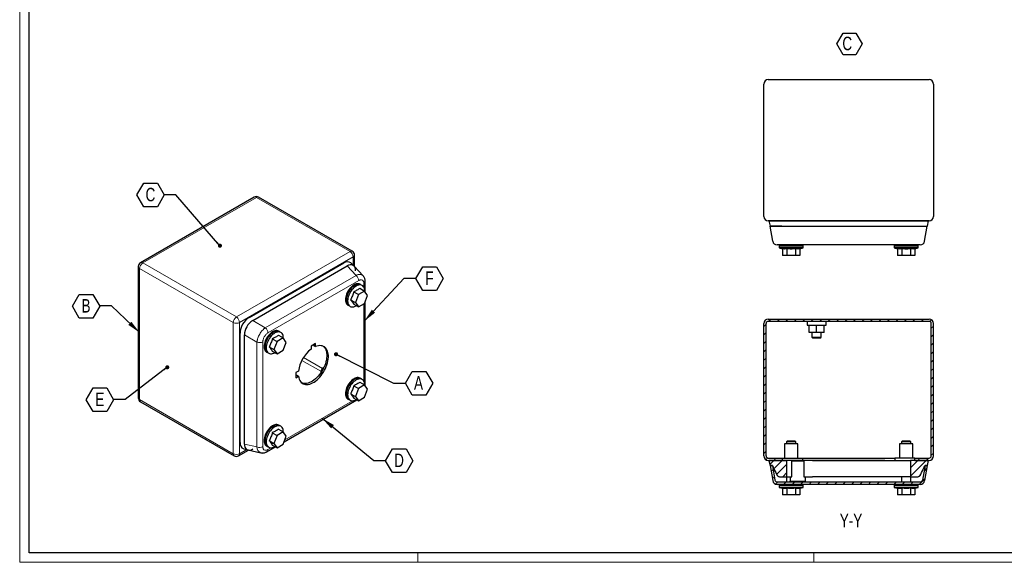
# Model space of a CAD drawing. Header units: millimetres. Extents: x 0 to 841, y 0 to 594.
# Tile 1 of 3: x 0 to 522, y 0 to 288. Entities that reach past the tile are written whole.
import ezdxf

# ---------------------------------------------------------------- set-up
doc = ezdxf.new("R2010")
doc.units = ezdxf.units.MM
doc.layers.add('SLD-0_0', color=7, linetype='Continuous')
doc.styles.add('SLDTEXTSTYLE0', font='TXT', dxfattribs={"width": 0.75})
doc.dimstyles.new('SLDDIMSTYLE3', dxfattribs={"dimtxt": 0.18, "dimasz": 2.17094, "dimexe": 0, "dimexo": 0.0625, "dimgap": 0, "dimtad": 0, "dimtih": 1, "dimtoh": 1, "dimdec": 0, "dimrnd": 1e-09, "dimzin": 0, "dimdsep": 46, "dimtxsty": 'Standard', "dimblk1": 'DOT', "dimblk2": 'DOT', "dimsah": 1, "dimcen": 0.09, "dimadec": 0, "dimazin": 0, "dimtfac": 2.17094, "dimtdec": 0, "dimtofl": 0, "dimtmove": 0, "dimatfit": 3, "dimldrblk": 'DOT', "dimfxl": 1, "dimfrac": 2, "dimtolj": 1, "dimtzin": 0, "dimarcsym": 0})
doc.dimstyles.new('SLDDIMSTYLE4', dxfattribs={"dimtxt": 0.18, "dimasz": 7.055556, "dimexe": 0, "dimexo": 0.0625, "dimgap": 0, "dimtad": 0, "dimtih": 1, "dimtoh": 1, "dimdec": 0, "dimrnd": 1e-09, "dimzin": 0, "dimdsep": 46, "dimtxsty": 'Standard', "dimsah": 1, "dimcen": 0.09, "dimadec": 0, "dimazin": 0, "dimtfac": 7.055556, "dimtdec": 0, "dimtofl": 0, "dimtmove": 0, "dimatfit": 3, "dimfxl": 1, "dimfrac": 2, "dimtolj": 1, "dimtzin": 0, "dimarcsym": 0})

# ---------------------------------------------------------------- blocks, each defined once
blk = doc.blocks.new('SW_NOTE_0')
at = {"layer": 'SLD-0_0', "color": 0}
for p, q in [((-2.86, 5.36), (0.48, 11.13)), ((0.48, 11.13), (7.14, 11.13)), ((7.14, 11.13), (10.48, 5.36)), ((0.48, -0.41), (-2.86, 5.36)), ((10.48, 5.36), (7.14, -0.41)), ((7.14, -0.41), (0.48, -0.41))]:
    blk.add_line(p, q, dxfattribs=at)
at = {"layer": 'SLD-0_0', "color": 0, "insert": (0, 9.21), "char_height": 7.14, "attachment_point": 1, "style": 'SLDTEXTSTYLE0'}
blk.add_mtext('C', dxfattribs=at)
blk = doc.blocks.new('SW_NOTE_0_6')
at = {"layer": 'SLD-0_0', "color": 0}
for p, q in [((-14.45, -0.12), (-10.84, 6.14)), ((-10.84, 6.14), (-3.61, 6.14)), ((-3.61, 6.14), (0, -0.12)), ((-10.84, -6.38), (-14.45, -0.12)), ((0, -0.12), (-3.61, -6.38)), ((-3.61, -6.38), (-10.84, -6.38))]:
    blk.add_line(p, q, dxfattribs=at)
at = {"layer": 'SLD-0_0', "color": 0, "insert": (-7.3, 3.66), "char_height": 7.14, "attachment_point": 2, "style": 'SLDTEXTSTYLE0'}
blk.add_mtext('C', dxfattribs=at)
blk = doc.blocks.new('_Dot')
at = {"color": 0, "linetype": 'ByBlock', "lineweight": -2}
blk.add_line((-0.5, 0), (-1, 0), dxfattribs=at)
at = {"color": 0, "linetype": 'ByBlock', "const_width": 0.5}
blk.add_lwpolyline([(-0.25, 0, 1), (0.25, 0, 1)], format="xyb", close=True, dxfattribs=at)
blk = doc.blocks.new('SW_NOTE_0_7')
at = {"layer": 'SLD-0_0', "color": 0}
for p, q in [((-14.45, -0.12), (-10.84, 6.14)), ((-10.84, 6.14), (-3.61, 6.14)), ((-3.61, 6.14), (0, -0.12)), ((-10.84, -6.38), (-14.45, -0.12)), ((0, -0.12), (-3.61, -6.38)), ((-3.61, -6.38), (-10.84, -6.38))]:
    blk.add_line(p, q, dxfattribs=at)
at = {"layer": 'SLD-0_0', "color": 0, "insert": (-7.28, 3.66), "char_height": 7.14, "attachment_point": 2, "style": 'SLDTEXTSTYLE0'}
blk.add_mtext('B', dxfattribs=at)
blk = doc.blocks.new('SW_NOTE_0_8')
at = {"layer": 'SLD-0_0', "color": 0}
for p, q in [((-14.45, -0.12), (-10.84, 6.14)), ((-10.84, 6.14), (-3.61, 6.14)), ((-3.61, 6.14), (0, -0.12)), ((-10.84, -6.38), (-14.45, -0.12)), ((0, -0.12), (-3.61, -6.38)), ((-3.61, -6.38), (-10.84, -6.38))]:
    blk.add_line(p, q, dxfattribs=at)
at = {"layer": 'SLD-0_0', "color": 0, "insert": (-7.21, 3.66), "char_height": 7.14, "attachment_point": 2, "style": 'SLDTEXTSTYLE0'}
blk.add_mtext('E', dxfattribs=at)
blk = doc.blocks.new('SW_NOTE_0_9')
at = {"layer": 'SLD-0_0', "color": 0}
for p, q in [((0, -0.12), (3.61, 6.14)), ((3.61, 6.14), (10.84, 6.14)), ((10.84, 6.14), (14.45, -0.12)), ((3.61, -6.38), (0, -0.12)), ((14.45, -0.12), (10.84, -6.38)), ((10.84, -6.38), (3.61, -6.38))]:
    blk.add_line(p, q, dxfattribs=at)
at = {"layer": 'SLD-0_0', "color": 0, "insert": (7.14, 3.66), "char_height": 7.14, "attachment_point": 2, "style": 'SLDTEXTSTYLE0'}
blk.add_mtext('D', dxfattribs=at)
blk = doc.blocks.new('SW_NOTE_0_10')
at = {"layer": 'SLD-0_0', "color": 0}
for p, q in [((0, -0.12), (3.61, 6.14)), ((3.61, 6.14), (10.84, 6.14)), ((10.84, 6.14), (14.45, -0.12)), ((3.61, -6.38), (0, -0.12)), ((14.45, -0.12), (10.84, -6.38)), ((10.84, -6.38), (3.61, -6.38))]:
    blk.add_line(p, q, dxfattribs=at)
at = {"layer": 'SLD-0_0', "color": 0, "insert": (6.94, 3.66), "char_height": 7.14, "attachment_point": 2, "style": 'SLDTEXTSTYLE0'}
blk.add_mtext('A', dxfattribs=at)
blk = doc.blocks.new('SW_NOTE_0_11')
at = {"layer": 'SLD-0_0', "color": 0}
for p, q in [((0, -0.12), (3.61, 6.14)), ((3.61, 6.14), (10.84, 6.14)), ((10.84, 6.14), (14.45, -0.12)), ((3.61, -6.38), (0, -0.12)), ((14.45, -0.12), (10.84, -6.38)), ((10.84, -6.38), (3.61, -6.38))]:
    blk.add_line(p, q, dxfattribs=at)
at = {"layer": 'SLD-0_0', "color": 0, "insert": (7.15, 3.66), "char_height": 7.14, "attachment_point": 2, "style": 'SLDTEXTSTYLE0'}
blk.add_mtext('F', dxfattribs=at)

msp = doc.modelspace()

# ---------------------------------------------------------------- hatches: boundary and pattern name
at = {"linetype": 'Continuous', "lineweight": 18}
h = msp.add_hatch(dxfattribs=at)
h.set_pattern_fill('ANSI31', style=0)
edge = h.paths.add_edge_path(flags=0)
edge.add_arc((396.856, 56.379), 2.4, 180, 270)
edge.add_line((396.856, 53.979), (404.456, 53.979))
edge.add_line((404.456, 53.979), (404.456, 55.179))
edge.add_line((404.456, 55.179), (396.856, 55.179))
edge.add_arc((396.856, 56.379), 1.2, 180, 270, ccw=False)
edge.add_line((395.656, 56.379), (395.656, 126.579))
edge.add_arc((396.856, 126.579), 1.2, 90, 180, ccw=False)
edge.add_line((396.856, 127.779), (482.056, 127.779))
edge.add_arc((482.056, 126.579), 1.2, 0, 90, ccw=False)
edge.add_line((483.256, 126.579), (483.256, 56.379))
edge.add_arc((482.056, 56.379), 1.2, 270, 360, ccw=False)
edge.add_line((482.056, 55.179), (474.456, 55.179))
edge.add_line((474.456, 55.179), (474.456, 53.979))
edge.add_line((474.456, 53.979), (482.056, 53.979))
edge.add_arc((482.056, 56.379), 2.4, 270, 360)
edge.add_line((484.456, 56.379), (484.456, 126.579))
edge.add_arc((482.056, 126.579), 2.4, 0, 90)
edge.add_line((482.056, 128.979), (396.856, 128.979))
edge.add_arc((396.856, 126.579), 2.4, 90, 180)
edge.add_line((394.456, 126.579), (394.456, 56.379))
h = msp.add_hatch(dxfattribs=at)
h.set_pattern_fill('ANSI31', style=0)
edge = h.paths.add_edge_path(flags=0)
edge.add_line((397.195, 53.979), (397.749, 51.279))
edge.add_line((397.749, 51.279), (399.01, 51.279))
edge.add_spline(control_points=[(399.01, 51.279), (399.781, 49.651), (400.551, 48.023), (401.322, 46.396), (401.662, 45.677), (402.334, 45.251), (403.13, 45.251), (403.335, 45.251), (403.541, 45.251), (403.746, 45.251)], knot_values=[0, 0, 0, 0, 0.652778, 0.652778, 0.652778, 0.9255103, 0.9255103, 0.9255103, 1, 1, 1, 1], weights=[1, 1, 1, 1, 0.896625, 0.896625, 1, 1, 1, 1], degree=3, periodic=0)
edge.add_line((403.746, 45.251), (406.746, 45.251))
edge.add_line((406.746, 45.251), (406.746, 53.979))
edge.add_line((406.746, 53.979), (397.195, 53.979))
h = msp.add_hatch(dxfattribs=at)
h.set_pattern_fill('ANSI31', style=0)
edge = h.paths.add_edge_path(flags=0)
edge.add_spline(control_points=[(475.166, 45.251), (475.372, 45.251), (475.577, 45.251), (475.783, 45.251), (476.578, 45.251), (477.25, 45.677), (477.591, 46.396), (478.361, 48.023), (479.132, 49.651), (479.902, 51.279)], knot_values=[0, 0, 0, 0, 0.0744897, 0.0744897, 0.0744897, 0.347222, 0.347222, 0.347222, 1, 1, 1, 1], weights=[1, 1, 1, 1, 0.896625, 0.896625, 1, 1, 1, 1], degree=3, periodic=0)
edge.add_line((479.902, 51.279), (481.164, 51.279))
edge.add_line((481.164, 51.279), (481.717, 53.979))
edge.add_line((481.717, 53.979), (472.166, 53.979))
edge.add_line((472.166, 53.979), (472.166, 45.251))
edge.add_line((472.166, 45.251), (475.166, 45.251))
h = msp.add_hatch(dxfattribs=at)
h.set_pattern_fill('ANSI31', style=0)
edge = h.paths.add_edge_path(flags=0)
edge.add_arc((477.354, 43.679), 2.4, 270, 350)
edge.add_line((479.718, 43.263), (481.131, 51.279))
edge.add_line((481.131, 51.279), (479.913, 51.279))
edge.add_line((479.913, 51.279), (478.536, 43.471))
edge.add_arc((477.354, 43.679), 1.2, 270, 350, ccw=False)
edge.add_line((477.354, 42.479), (401.558, 42.479))
edge.add_arc((401.558, 43.679), 1.2, 190, 270, ccw=False)
edge.add_line((400.377, 43.471), (399, 51.279))
edge.add_line((399, 51.279), (397.781, 51.279))
edge.add_line((397.781, 51.279), (399.195, 43.263))
edge.add_arc((401.558, 43.679), 2.4, 190, 270)
edge.add_line((401.558, 41.279), (477.354, 41.279))

# ---------------------------------------------------------------- linework, layer by layer
at = {"color": 7, "linetype": 'Continuous', "lineweight": 18}
for p, q in [((0.003, 593.919), (0.003, -0.081)), ((836.003, 4.919), (5.003, 4.919)), ((211.003, 4.919), (211.003, -0.081)), ((421.003, 4.919), (421.003, -0.081)), ((0.003, -0.081), (841.003, -0.081))]:
    msp.add_line(p, q, dxfattribs=at)
at = {"color": 7, "linetype": 'Continuous', "lineweight": 25}
for p, q in [((5.003, 4.919), (5.003, 588.919)), ((396.856, 255.97), (482.056, 255.97)), ((394.456, 183.37), (394.456, 253.57)), ((484.456, 253.57), (484.456, 183.37)), ((124.276, 193.603), (64.031, 158.824)), ((176.315, 164.947), (126.676, 193.603)), ((482.056, 180.97), (396.856, 180.97)), ((397.195, 180.97), (397.749, 178.27)), ((397.195, 180.97), (404.001, 180.97)), ((397.749, 178.27), (404.001, 178.27)), ((399.195, 170.253), (397.781, 178.27)), ((404.001, 178.27), (397.781, 178.27)), ((403.956, 180.97), (403.956, 180.97)), ((404.001, 180.97), (474.911, 180.97)), ((404.001, 178.27), (474.911, 178.27)), ((420.346, 180.97), (420.346, 180.97)), ((458.566, 180.97), (458.566, 180.97)), ((474.911, 180.97), (481.717, 180.97)), ((474.911, 178.27), (481.131, 178.27)), ((474.911, 178.27), (481.164, 178.27)), ((474.956, 180.97), (474.956, 180.97)), ((479.718, 170.253), (481.131, 178.27)), ((481.164, 178.27), (481.717, 180.97)), ((402.556, 168.27), (402.556, 167.67)), ((415.356, 167.67), (402.556, 167.67)), ((402.606, 167.67), (402.606, 166.67)), ((473.498, 168.27), (405.415, 168.27)), ((415.306, 166.67), (415.306, 167.67)), ((415.356, 167.67), (415.356, 168.27)), ((463.556, 168.27), (463.556, 167.67)), ((476.356, 167.67), (463.556, 167.67)), ((463.606, 167.67), (463.606, 166.67)), ((476.306, 166.67), (476.306, 167.67)), ((476.356, 167.67), (476.356, 168.27)), ((177.515, 156.774), (177.515, 162.868)), ((402.556, 166.67), (404.337, 166.226)), ((415.356, 166.67), (402.556, 166.67)), ((404.337, 166.226), (404.337, 162.67)), ((406.647, 162.67), (404.337, 162.67)), ((406.647, 166.226), (406.647, 162.67)), ((411.266, 162.67), (406.647, 162.67)), ((411.266, 166.226), (411.266, 162.67)), ((413.575, 162.67), (411.266, 162.67)), ((413.575, 166.226), (415.356, 166.67)), ((413.575, 166.226), (413.575, 162.67)), ((463.556, 166.67), (465.337, 166.226)), ((476.356, 166.67), (463.556, 166.67)), ((465.337, 166.226), (465.337, 162.67)), ((467.647, 162.67), (465.337, 162.67)), ((467.647, 166.226), (467.647, 162.67)), ((472.266, 162.67), (467.647, 162.67)), ((472.266, 166.226), (472.266, 162.67)), ((474.575, 162.67), (472.266, 162.67)), ((474.575, 166.226), (476.356, 166.67)), ((474.575, 166.226), (474.575, 162.67)), ((62.831, 156.745), (62.831, 87.176)), ((121.619, 129.749), (171.76, 158.695)), ((123.528, 128.195), (173.669, 157.141)), ((177.216, 157.131), (175.62, 158.684)), ((182.033, 151.926), (177.271, 157.029)), ((180.86, 147.183), (180.436, 147.427)), ((181.143, 146.962), (180.835, 147.139)), ((183.17, 143.322), (183.17, 148.776)), ((177.049, 143.374), (179.563, 141.922)), ((179.563, 141.922), (177.93, 137.713)), ((182.829, 143.808), (179.563, 141.922)), ((180.315, 145.259), (182.829, 143.808)), ((184.462, 141.484), (182.829, 143.808)), ((182.829, 137.275), (184.462, 141.484)), ((174.037, 136.342), (174.461, 136.097)), ((174.486, 136.14), (174.794, 135.963)), ((175.416, 139.165), (177.93, 137.713)), ((177.049, 136.841), (179.563, 135.39)), ((177.93, 137.713), (179.563, 135.39)), ((178.368, 136.006), (178.432, 136.043)), ((179.563, 135.39), (182.829, 137.275)), ((183.17, 93.513), (183.17, 138.155)), ((394.456, 56.379), (394.456, 126.579)), ((395.656, 56.379), (395.656, 126.579)), ((396.856, 128.979), (482.056, 128.979)), ((396.856, 127.779), (482.056, 127.779)), ((417.456, 127.779), (417.456, 125.779)), ((417.456, 125.779), (422.456, 125.779)), ((418.456, 121.779), (418.456, 125.779)), ((422.456, 125.779), (427.456, 125.779)), ((422.456, 121.779), (422.456, 125.779)), ((426.456, 121.779), (426.456, 125.779)), ((427.456, 125.779), (427.456, 127.779)), ((483.256, 56.379), (483.256, 126.579)), ((484.456, 56.379), (484.456, 126.579)), ((116.807, 63.513), (116.807, 121.414)), ((119.107, 62.636), (119.107, 120.537)), ((137.181, 120.359), (139.696, 118.907)), ((137.727, 122.282), (137.303, 122.527)), ((138.01, 122.061), (137.702, 122.239)), ((422.456, 121.779), (418.456, 121.779)), ((419.956, 121.779), (419.956, 119.279)), ((426.456, 121.779), (422.456, 121.779)), ((424.956, 119.279), (424.956, 121.779)), ((133.915, 118.473), (136.43, 117.022)), ((136.43, 117.022), (134.797, 112.813)), ((139.696, 118.907), (136.43, 117.022)), ((141.329, 116.584), (139.696, 118.907)), ((139.696, 112.375), (141.329, 116.584)), ((156.836, 115.9), (154.503, 114.553)), ((155.988, 115.41), (155.988, 114.821)), ((156.836, 114.332), (156.836, 115.9)), ((419.956, 119.279), (420.456, 118.779)), ((419.956, 119.279), (424.956, 119.279)), ((424.456, 118.779), (420.456, 118.779)), ((424.456, 118.779), (424.956, 119.279)), ((130.903, 111.442), (131.327, 111.197)), ((131.352, 111.24), (131.66, 111.062)), ((132.282, 114.265), (134.797, 112.813)), ((133.915, 111.941), (136.43, 110.49)), ((134.797, 112.813), (136.43, 110.49)), ((135.234, 111.105), (135.298, 111.143)), ((136.43, 110.49), (139.696, 112.375)), ((154.503, 114.553), (154.503, 112.985)), ((155.988, 114.821), (156.836, 114.332)), ((147.765, 101.314), (146.407, 100.53)), ((146.407, 100.53), (146.407, 97.835)), ((159.559, 100.648), (159.559, 100.325)), ((161.254, 103.26), (160.973, 103.097)), ((146.916, 99.109), (146.407, 98.815)), ((146.407, 97.835), (147.765, 98.62)), ((146.916, 99.109), (147.765, 98.62)), ((182.829, 93.999), (179.563, 92.113)), ((180.315, 95.45), (182.829, 93.999)), ((180.86, 97.374), (180.436, 97.619)), ((181.143, 97.153), (180.835, 97.33)), ((184.462, 91.675), (182.829, 93.999)), ((175.416, 89.356), (177.93, 87.904)), ((177.049, 93.565), (179.563, 92.113)), ((179.563, 92.113), (177.93, 87.904)), ((182.829, 87.466), (184.462, 91.675)), ((64.031, 85.097), (113.67, 56.441)), ((140.188, 63.836), (178.71, 86.074)), ((174.037, 86.533), (174.461, 86.288)), ((174.486, 86.331), (174.794, 86.154)), ((177.049, 87.033), (179.563, 85.581)), ((177.93, 87.904), (179.563, 85.581)), ((178.368, 86.197), (178.432, 86.234)), ((179.563, 85.581), (182.829, 87.466)), ((133.915, 68.664), (136.43, 67.213)), ((139.696, 69.098), (136.43, 67.213)), ((137.181, 70.55), (139.696, 69.098)), ((137.727, 72.473), (137.303, 72.718)), ((138.01, 72.252), (137.702, 72.43)), ((141.329, 66.775), (139.696, 69.098)), ((132.282, 64.456), (134.797, 63.004)), ((136.43, 67.213), (134.797, 63.004)), ((134.797, 63.004), (136.43, 60.681)), ((139.696, 62.566), (141.329, 66.775)), ((405.456, 62.799), (405.456, 55.179)), ((412.456, 62.799), (405.456, 62.799)), ((406.956, 64.279), (406.456, 63.779)), ((406.456, 63.779), (406.456, 62.799)), ((408.956, 63.779), (406.456, 63.779)), ((406.956, 64.279), (408.956, 64.279)), ((408.956, 64.279), (410.956, 64.279)), ((411.456, 63.779), (408.956, 63.779)), ((411.456, 63.779), (410.956, 64.279)), ((411.456, 62.799), (411.456, 63.779)), ((412.456, 55.179), (412.456, 62.799)), ((466.456, 62.799), (466.456, 55.179)), ((473.456, 62.799), (466.456, 62.799)), ((467.956, 64.279), (467.456, 63.779)), ((467.456, 63.779), (467.456, 62.799)), ((469.956, 63.779), (467.456, 63.779)), ((467.956, 64.279), (469.956, 64.279)), ((469.956, 64.279), (471.956, 64.279)), ((472.456, 63.779), (469.956, 63.779)), ((472.456, 63.779), (471.956, 64.279)), ((472.456, 62.799), (472.456, 63.779)), ((473.456, 55.179), (473.456, 62.799)), ((116.07, 56.441), (121.348, 59.488)), ((118.746, 60.174), (120.889, 59.569)), ((121.006, 59.572), (127.805, 58)), ((130.903, 61.633), (131.327, 61.388)), ((131.102, 58.59), (135.576, 61.173)), ((131.352, 61.431), (131.66, 61.253)), ((133.915, 62.132), (136.43, 60.681)), ((135.234, 61.296), (135.298, 61.334)), ((136.43, 60.681), (139.696, 62.566)), ((396.856, 55.179), (404.456, 55.179)), ((396.856, 53.979), (404.456, 53.979)), ((397.195, 53.979), (397.749, 51.279)), ((406.746, 53.979), (397.195, 53.979)), ((403.956, 53.979), (403.956, 53.979)), ((404.456, 53.979), (404.456, 55.179)), ((404.456, 55.179), (409.056, 55.179)), ((404.456, 53.979), (406.746, 53.979)), ((406.746, 45.251), (406.746, 53.979)), ((420.346, 53.979), (406.746, 53.979)), ((406.746, 53.979), (406.746, 53.979)), ((409.056, 55.179), (415.056, 55.179)), ((409.306, 53.779), (415.606, 53.779)), ((409.306, 45.279), (409.306, 53.779)), ((415.056, 55.179), (415.056, 53.979)), ((415.056, 55.179), (463.856, 55.179)), ((415.606, 53.779), (415.606, 45.279)), ((420.346, 53.979), (420.346, 53.979)), ((458.566, 53.979), (420.346, 53.979)), ((420.346, 53.979), (458.566, 53.979)), ((458.566, 53.979), (458.566, 53.979)), ((458.566, 53.979), (472.166, 53.979)), ((463.856, 55.179), (463.856, 53.979)), ((469.856, 55.179), (463.856, 55.179)), ((474.456, 55.179), (469.856, 55.179)), ((472.166, 53.979), (472.166, 45.251)), ((481.717, 53.979), (472.166, 53.979)), ((472.166, 53.979), (472.166, 53.979)), ((474.456, 53.979), (472.166, 53.979)), ((474.456, 53.979), (474.456, 55.179)), ((474.456, 55.179), (482.056, 55.179)), ((474.456, 53.979), (482.056, 53.979)), ((474.956, 53.979), (474.956, 53.979)), ((481.164, 51.279), (481.717, 53.979)), ((397.749, 51.279), (399.01, 51.279)), ((399, 51.279), (397.781, 51.279)), ((397.781, 51.279), (399.195, 43.263)), ((399, 51.279), (400.377, 43.471)), ((479.913, 51.279), (478.536, 43.471)), ((481.131, 51.279), (479.718, 43.263)), ((479.902, 51.279), (481.164, 51.279)), ((481.131, 51.279), (479.913, 51.279)), ((477.354, 42.479), (401.558, 42.479)), ((403.746, 45.251), (406.746, 45.251)), ((406.456, 45.251), (406.456, 42.479)), ((406.746, 45.251), (408.456, 45.251)), ((408.456, 45.279), (409.306, 45.279)), ((408.456, 45.279), (408.456, 42.979)), ((408.456, 42.479), (408.456, 42.979)), ((408.456, 42.979), (408.956, 42.979)), ((408.956, 42.979), (408.956, 42.479)), ((408.956, 42.979), (415.956, 42.979)), ((415.606, 45.279), (416.456, 45.279)), ((415.956, 42.479), (415.956, 42.979)), ((415.956, 42.979), (416.456, 42.979)), ((416.456, 45.279), (416.456, 42.979)), ((416.456, 45.251), (420.346, 45.251)), ((416.456, 42.979), (416.456, 42.479)), ((458.566, 45.251), (420.346, 45.251)), ((472.166, 45.251), (458.566, 45.251)), ((467.456, 45.251), (467.456, 42.479)), ((472.166, 45.251), (475.166, 45.251)), ((472.456, 42.479), (472.456, 45.251)), ((477.354, 41.279), (401.558, 41.279)), ((402.556, 41.279), (402.556, 40.679)), ((415.356, 40.679), (402.556, 40.679)), ((402.556, 39.679), (404.337, 39.235)), ((415.356, 39.679), (402.556, 39.679)), ((402.606, 40.679), (402.606, 39.679)), ((404.337, 39.235), (404.337, 35.679)), ((406.647, 39.235), (406.647, 35.679)), ((411.266, 39.235), (411.266, 35.679)), ((413.575, 39.235), (415.356, 39.679)), ((413.575, 39.235), (413.575, 35.679)), ((415.306, 39.679), (415.306, 40.679)), ((415.356, 40.679), (415.356, 41.279)), ((463.556, 41.279), (463.556, 40.679)), ((476.356, 40.679), (463.556, 40.679)), ((463.556, 39.679), (465.337, 39.235)), ((476.356, 39.679), (463.556, 39.679)), ((463.606, 40.679), (463.606, 39.679)), ((465.337, 39.235), (465.337, 35.679)), ((467.647, 39.235), (467.647, 35.679)), ((472.266, 39.235), (472.266, 35.679)), ((474.575, 39.235), (476.356, 39.679)), ((474.575, 39.235), (474.575, 35.679)), ((476.306, 39.679), (476.306, 40.679)), ((476.356, 40.679), (476.356, 41.279)), ((406.647, 35.679), (404.337, 35.679)), ((411.266, 35.679), (406.647, 35.679)), ((413.575, 35.679), (411.266, 35.679)), ((467.647, 35.679), (465.337, 35.679)), ((472.266, 35.679), (467.647, 35.679)), ((474.575, 35.679), (472.266, 35.679)), ((836.003, 4.919), (5.003, 4.919))]:
    msp.add_line(p, q, dxfattribs=at)
at = {"color": 8, "linetype": 'Continuous', "lineweight": 18}
for p, q in [((125.476, 193.484), (65.231, 158.705)), ((175.115, 164.828), (125.476, 193.484)), ((114.87, 130.049), (175.115, 164.828)), ((176.812, 161.888), (116.567, 127.109)), ((176.812, 157.524), (176.812, 161.888)), ((65.231, 158.705), (114.87, 130.049)), ((178.338, 152.111), (173.669, 157.114)), ((113.173, 127.109), (63.534, 155.765)), ((63.534, 155.765), (63.534, 86.196)), ((130.196, 124.319), (178.338, 152.111)), ((179.741, 149.371), (131.599, 121.579)), ((182.468, 145.811), (182.468, 147.796)), ((182.468, 96.002), (182.468, 137.067)), ((113.173, 57.54), (113.173, 127.109)), ((116.567, 127.109), (116.567, 57.54)), ((130.196, 124.319), (123.528, 128.168)), ((125.798, 116.701), (119.13, 120.551)), ((125.798, 61.109), (125.798, 116.701)), ((128.872, 116.856), (128.872, 61.264)), ((149.609, 107.044), (159.643, 101.251)), ((160.491, 102.721), (150.457, 108.513)), ((63.534, 86.196), (113.173, 57.54)), ((140.594, 64.882), (176.452, 85.582)), ((125.798, 61.109), (119.13, 62.65)), ((116.567, 57.54), (120.347, 59.722)), ((131.599, 59.689), (133.318, 60.682))]:
    msp.add_line(p, q, dxfattribs=at)
at = {"color": 7, "linetype": 'Continuous', "lineweight": 25, "flags": 128}
for points in [[(180.436, 147.427), (179.991, 147.621), (179.499, 147.717), (178.968, 147.713), (178.408, 147.609), (177.827, 147.407), (177.236, 147.111), (176.646, 146.725), (176.065, 146.256), (175.505, 145.713), (174.974, 145.104), (174.481, 144.44), (174.036, 143.733), (173.646, 142.993), (173.317, 142.235), (173.055, 141.471), (172.865, 140.714), (172.75, 139.977), (172.711, 139.272), (172.75, 138.613), (172.865, 138.009), (173.055, 137.471), (173.317, 137.009), (173.646, 136.631), (174.036, 136.342), (174.037, 136.342)], [(181.194, 146.945), (180.861, 147.182), (180.416, 147.376), (179.923, 147.472), (179.393, 147.468), (178.832, 147.364), (178.251, 147.162), (177.661, 146.866), (177.07, 146.48), (176.489, 146.011), (175.929, 145.468), (175.398, 144.859), (174.906, 144.195), (174.461, 143.488), (174.07, 142.749), (173.741, 141.99), (173.48, 141.226), (173.289, 140.469), (173.174, 139.732), (173.135, 139.027), (173.174, 138.368), (173.289, 137.764), (173.48, 137.226), (173.741, 136.764), (174.07, 136.386), (174.461, 136.097), (174.834, 135.927)], [(180.835, 147.139), (180.394, 147.331), (179.906, 147.426), (179.379, 147.422), (178.823, 147.319), (178.247, 147.119), (177.661, 146.825), (177.075, 146.442), (176.499, 145.977), (175.942, 145.438), (175.416, 144.834), (174.927, 144.175), (174.486, 143.473), (174.098, 142.74), (173.772, 141.988), (173.512, 141.229), (173.324, 140.478), (173.209, 139.747), (173.171, 139.048), (173.209, 138.393), (173.324, 137.794), (173.512, 137.261), (173.772, 136.803), (174.098, 136.427), (174.486, 136.141), (174.486, 136.14)], [(182.892, 143.718), (182.893, 143.844), (182.855, 144.504), (182.739, 145.108), (182.549, 145.645), (182.287, 146.107), (181.958, 146.486), (181.568, 146.774), (181.123, 146.968), (180.631, 147.064), (180.1, 147.059), (179.539, 146.956), (178.958, 146.754), (178.368, 146.458), (177.777, 146.072), (177.197, 145.603), (176.636, 145.06), (176.105, 144.451), (175.613, 143.787), (175.168, 143.08), (174.777, 142.34), (174.449, 141.582), (174.187, 140.818), (173.997, 140.061), (173.881, 139.324), (173.842, 138.619), (173.881, 137.959), (173.997, 137.356), (174.187, 136.818), (174.449, 136.356), (174.777, 135.978), (175.168, 135.689), (175.613, 135.495), (176.105, 135.4), (176.636, 135.404), (177.197, 135.508), (177.777, 135.71), (178.368, 136.006), (178.368, 136.006)], [(137.303, 122.527), (136.858, 122.721), (136.366, 122.816), (135.835, 122.812), (135.274, 122.708), (134.694, 122.506), (134.103, 122.21), (133.512, 121.824), (132.932, 121.356), (132.371, 120.813), (131.84, 120.204), (131.348, 119.54), (130.903, 118.832), (130.513, 118.093), (130.184, 117.335), (129.922, 116.571), (129.732, 115.813), (129.616, 115.076), (129.577, 114.372), (129.616, 113.712), (129.732, 113.108), (129.922, 112.571), (130.184, 112.109), (130.513, 111.73), (130.903, 111.442), (130.903, 111.442)], [(138.061, 122.044), (137.727, 122.282), (137.282, 122.476), (136.79, 122.571), (136.259, 122.567), (135.698, 122.463), (135.118, 122.262), (134.527, 121.965), (133.936, 121.58), (133.356, 121.111), (132.795, 120.568), (132.264, 119.959), (131.772, 119.295), (131.327, 118.587), (130.937, 117.848), (130.608, 117.09), (130.346, 116.326), (130.156, 115.568), (130.04, 114.831), (130.002, 114.127), (130.04, 113.467), (130.156, 112.863), (130.346, 112.326), (130.608, 111.864), (130.937, 111.485), (131.327, 111.197), (131.701, 111.027)], [(137.702, 122.239), (137.261, 122.431), (136.772, 122.526), (136.245, 122.522), (135.689, 122.419), (135.113, 122.218), (134.527, 121.924), (133.941, 121.542), (133.365, 121.077), (132.809, 120.538), (132.282, 119.934), (131.794, 119.275), (131.352, 118.573), (130.965, 117.839), (130.639, 117.087), (130.379, 116.329), (130.19, 115.578), (130.075, 114.846), (130.037, 114.147), (130.075, 113.493), (130.19, 112.894), (130.379, 112.36), (130.639, 111.902), (130.965, 111.527), (131.352, 111.24), (131.352, 111.24)], [(139.758, 118.818), (139.76, 118.944), (139.721, 119.603), (139.606, 120.207), (139.415, 120.745), (139.153, 121.207), (138.825, 121.585), (138.434, 121.874), (137.989, 122.068), (137.497, 122.163), (136.966, 122.159), (136.406, 122.055), (135.825, 121.853), (135.234, 121.557), (134.644, 121.171), (134.063, 120.703), (133.502, 120.16), (132.972, 119.551), (132.479, 118.887), (132.034, 118.179), (131.644, 117.44), (131.315, 116.682), (131.053, 115.917), (130.863, 115.16), (130.748, 114.423), (130.709, 113.719), (130.748, 113.059), (130.863, 112.455), (131.053, 111.918), (131.315, 111.456), (131.644, 111.077), (132.034, 110.789), (132.479, 110.595), (132.972, 110.499), (133.502, 110.503), (134.063, 110.607), (134.644, 110.809), (135.234, 111.105)], [(147.765, 98.62), (147.917, 97.819), (148.145, 97.083), (148.444, 96.419), (148.814, 95.833), (149.249, 95.331), (149.746, 94.918), (150.301, 94.597), (150.907, 94.372), (151.559, 94.245), (152.25, 94.217), (152.975, 94.288), (153.726, 94.458), (154.495, 94.725), (155.275, 95.087), (156.06, 95.539), (156.84, 96.079), (157.61, 96.699), (158.36, 97.395), (159.085, 98.16), (159.777, 98.987), (160.429, 99.866), (161.036, 100.791), (161.59, 101.752), (162.088, 102.739), (162.524, 103.744), (162.893, 104.756), (163.193, 105.766), (163.421, 106.764), (163.574, 107.741), (163.65, 108.687), (163.65, 109.592), (163.573, 110.449), (163.42, 111.249), (163.192, 111.984), (162.891, 112.647), (162.521, 113.232), (162.085, 113.734), (161.587, 114.146), (161.032, 114.466), (160.426, 114.69), (159.773, 114.816), (159.081, 114.843), (158.357, 114.771), (157.606, 114.6), (156.836, 114.332)], [(160.879, 114.534), (161.237, 114.223), (161.673, 113.722), (162.043, 113.137), (162.343, 112.474), (162.571, 111.739), (162.725, 110.939), (162.802, 110.082), (162.802, 109.177), (162.725, 108.231), (162.572, 107.254), (162.345, 106.256), (162.045, 105.246), (161.675, 104.234), (161.239, 103.229), (160.742, 102.241), (160.187, 101.281), (159.581, 100.356), (158.928, 99.476), (158.237, 98.65), (157.512, 97.885), (156.761, 97.189), (155.992, 96.568), (155.211, 96.029), (154.427, 95.577), (153.646, 95.215), (152.877, 94.948), (152.127, 94.778), (151.402, 94.707), (150.71, 94.735), (150.058, 94.862), (149.612, 95.016)], [(180.436, 97.619), (179.991, 97.812), (179.499, 97.908), (178.968, 97.904), (178.408, 97.8), (177.827, 97.598), (177.236, 97.302), (176.646, 96.916), (176.065, 96.447), (175.505, 95.904), (174.974, 95.295), (174.481, 94.631), (174.036, 93.924), (173.646, 93.184), (173.317, 92.426), (173.055, 91.662), (172.865, 90.905), (172.75, 90.168), (172.711, 89.463), (172.75, 88.804), (172.865, 88.2), (173.055, 87.662), (173.317, 87.2), (173.646, 86.822), (174.036, 86.533), (174.037, 86.533)], [(181.194, 97.136), (180.861, 97.373), (180.416, 97.567), (179.923, 97.663), (179.393, 97.659), (178.832, 97.555), (178.251, 97.353), (177.661, 97.057), (177.07, 96.671), (176.489, 96.202), (175.929, 95.659), (175.398, 95.05), (174.906, 94.386), (174.461, 93.679), (174.07, 92.94), (173.741, 92.181), (173.48, 91.417), (173.289, 90.66), (173.174, 89.923), (173.135, 89.218), (173.174, 88.559), (173.289, 87.955), (173.48, 87.417), (173.741, 86.955), (174.07, 86.577), (174.461, 86.288), (174.834, 86.118)], [(180.835, 97.33), (180.394, 97.522), (179.906, 97.617), (179.379, 97.613), (178.823, 97.51), (178.247, 97.31), (177.661, 97.016), (177.075, 96.633), (176.499, 96.168), (175.942, 95.629), (175.416, 95.025), (174.927, 94.366), (174.486, 93.664), (174.098, 92.931), (173.772, 92.179), (173.512, 91.42), (173.324, 90.669), (173.209, 89.938), (173.171, 89.239), (173.209, 88.584), (173.324, 87.985), (173.512, 87.452), (173.772, 86.994), (174.098, 86.618), (174.486, 86.332), (174.486, 86.331)], [(182.892, 93.909), (182.893, 94.035), (182.855, 94.695), (182.739, 95.299), (182.549, 95.836), (182.287, 96.298), (181.958, 96.677), (181.568, 96.965), (181.123, 97.159), (180.631, 97.255), (180.1, 97.25), (179.539, 97.147), (178.958, 96.945), (178.368, 96.649), (177.777, 96.263), (177.197, 95.794), (176.636, 95.251), (176.105, 94.642), (175.613, 93.978), (175.168, 93.271), (174.777, 92.531), (174.449, 91.773), (174.187, 91.009), (173.997, 90.252), (173.881, 89.515), (173.842, 88.81), (173.881, 88.15), (173.997, 87.547), (174.187, 87.009), (174.449, 86.547), (174.777, 86.169), (175.168, 85.88), (175.613, 85.686), (176.105, 85.591), (176.636, 85.595), (177.197, 85.699), (177.777, 85.901), (178.368, 86.197), (178.368, 86.197)], [(137.303, 72.718), (136.858, 72.912), (136.366, 73.007), (135.835, 73.003), (135.274, 72.899), (134.694, 72.697), (134.103, 72.401), (133.512, 72.015), (132.932, 71.547), (132.371, 71.004), (131.84, 70.395), (131.348, 69.731), (130.903, 69.023), (130.513, 68.284), (130.184, 67.526), (129.922, 66.762), (129.732, 66.004), (129.616, 65.267), (129.577, 64.563), (129.616, 63.903), (129.732, 63.299), (129.922, 62.762), (130.184, 62.3), (130.513, 61.921), (130.903, 61.633), (130.903, 61.633)], [(138.061, 72.235), (137.727, 72.473), (137.282, 72.667), (136.79, 72.762), (136.259, 72.758), (135.698, 72.654), (135.118, 72.453), (134.527, 72.156), (133.936, 71.771), (133.356, 71.302), (132.795, 70.759), (132.264, 70.15), (131.772, 69.486), (131.327, 68.778), (130.937, 68.039), (130.608, 67.281), (130.346, 66.517), (130.156, 65.759), (130.04, 65.022), (130.002, 64.318), (130.04, 63.658), (130.156, 63.054), (130.346, 62.517), (130.608, 62.055), (130.937, 61.676), (131.327, 61.388), (131.701, 61.218)], [(137.702, 72.43), (137.261, 72.622), (136.772, 72.717), (136.245, 72.713), (135.689, 72.61), (135.113, 72.409), (134.527, 72.115), (133.941, 71.733), (133.365, 71.268), (132.809, 70.729), (132.282, 70.125), (131.794, 69.466), (131.352, 68.764), (130.965, 68.03), (130.639, 67.278), (130.379, 66.52), (130.19, 65.769), (130.075, 65.037), (130.037, 64.338), (130.075, 63.684), (130.19, 63.085), (130.379, 62.551), (130.639, 62.093), (130.965, 61.718), (131.352, 61.431), (131.352, 61.431)], [(139.758, 69.009), (139.76, 69.135), (139.721, 69.794), (139.606, 70.398), (139.415, 70.936), (139.153, 71.398), (138.825, 71.776), (138.434, 72.065), (137.989, 72.259), (137.497, 72.354), (136.966, 72.35), (136.406, 72.246), (135.825, 72.044), (135.234, 71.748), (134.644, 71.362), (134.063, 70.894), (133.502, 70.351), (132.972, 69.742), (132.479, 69.078), (132.034, 68.37), (131.644, 67.631), (131.315, 66.873), (131.053, 66.108), (130.863, 65.351), (130.748, 64.614), (130.709, 63.91), (130.748, 63.25), (130.863, 62.646), (131.053, 62.109), (131.315, 61.647), (131.644, 61.268), (132.034, 60.98), (132.479, 60.786), (132.972, 60.69), (133.502, 60.694), (134.063, 60.798), (134.644, 61), (135.234, 61.296), (135.234, 61.296)]]:
    msp.add_lwpolyline(points, dxfattribs=at)
at = {"color": 7, "linetype": 'Continuous', "lineweight": 25}
for centre, radius, start, end in [((396.856, 253.57), 2.4, 90, 180), ((482.056, 253.57), 2.4, 0, 90), ((125.476, 191.524), 2.4, 60.00269, 119.99731), ((396.856, 183.37), 2.4, 180, 270), ((482.056, 183.37), 2.4, 270, 0), ((401.558, 170.67), 2.4, 190, 270), ((477.354, 170.67), 2.4, 270, 350), ((175.115, 162.868), 2.4, 0, 60.00269), ((65.231, 156.745), 2.4, 119.99731, 180), ((173.684, 156.28), 3.088, 51.14706, 128.53655), ((175.383, 155.003), 2.74, 351.27104, 128.71821), ((175.421, 154.978), 2.763, 47.92128, 129.34622), ((127.255, 120.938), 10.459, 122.60548, 177.39452), ((128.669, 120.122), 9.571, 122.48713, 177.51287), ((396.856, 126.579), 2.4, 90, 180), ((396.856, 126.579), 1.2, 90, 180), ((482.056, 126.579), 2.4, 0, 90), ((482.056, 126.579), 1.2, 0, 90), ((165.632, 98.779), 18.046, 128.07544, 171.92456), ((162.605, 100.522), 3.049, 122.36878, 177.63122), ((163.423, 100.05), 3.873, 124.08916, 175.89839), ((165.29, 98.972), 5.8, 135.63793, 164.35134), ((65.231, 87.176), 2.4, 180, 240.00269), ((119.861, 63.054), 3.088, 171.46009, 248.84364), ((121.815, 62.22), 2.74, 171.27104, 308.71821), ((114.87, 58.52), 2.4, 240.00269, 299.99731), ((396.856, 56.379), 2.4, 180, 270), ((396.856, 56.379), 1.2, 180, 270), ((482.056, 56.379), 2.4, 270, 0), ((482.056, 56.379), 1.2, 270, 0), ((401.558, 43.679), 2.4, 190, 270), ((401.558, 43.679), 1.2, 190, 270), ((477.354, 43.679), 1.2, 270, 350), ((477.354, 43.679), 2.4, 270, 350)]:
    msp.add_arc(centre, radius, start, end, dxfattribs=at)
at = {"color": 8, "linetype": 'Continuous', "lineweight": 18}
for centre, radius, start, end in [((124.773, 192.502), 1.207, 54.38242, 114.30712), ((126.179, 192.502), 1.207, 65.69288, 125.61758), ((175.818, 163.846), 1.207, 65.69288, 125.61758), ((173.128, 161.721), 3.688, 2.60548, 57.39452), ((176.314, 162.988), 1.207, 294.37466, 354.3052), ((64.032, 156.865), 1.207, 185.6948, 245.62534), ((67.218, 155.598), 3.688, 122.60548, 177.39452), ((64.528, 157.723), 1.207, 54.38242, 114.30712), ((175.992, 149.181), 3.754, 2.90726, 51.30916), ((181.974, 148.891), 1.2, 294.26181, 355.18379), ((116.857, 126.942), 3.688, 122.60548, 177.39452), ((114.87, 130.385), 3.689, 242.60967, 297.39033), ((112.882, 126.942), 3.688, 2.60548, 57.39452), ((127.85, 121.389), 3.754, 2.90726, 51.30916), ((127.162, 120.199), 3.754, 248.69388, 297.08878), ((64.032, 87.296), 1.207, 185.6948, 245.62534), ((64.675, 86.051), 1.151, 172.74417, 235.94365), ((114.314, 57.395), 1.151, 172.74417, 235.94365), ((114.87, 60.815), 3.689, 242.60967, 297.39033), ((115.425, 57.395), 1.151, 304.05635, 7.25583), ((129.032, 61.013), 3.235, 178.30812, 247.9312), ((127.162, 64.606), 3.754, 248.69388, 297.08878), ((130.402, 59.57), 1.203, 305.17989, 5.7026)]:
    msp.add_arc(centre, radius, start, end, dxfattribs=at)
at = {"color": 7, "linetype": 'Continuous', "lineweight": 25}
for points, knots in [([(405.415, 168.27), (405.16, 168.27), (404.909, 168.27), (404.411, 168.27), (404.169, 168.27), (403.707, 168.27), (403.483, 168.27), (403.063, 168.27), (402.869, 168.27), (402.514, 168.27), (402.351, 168.27), (402.071, 168.27), (401.952, 168.27), (401.757, 168.27), (401.683, 168.27), (401.584, 168.27), (401.558, 168.27), (401.558, 168.27)], [0, 0, 0, 0, 0.125, 0.125, 0.25, 0.25, 0.375, 0.375, 0.5, 0.5, 0.625, 0.625, 0.75, 0.75, 0.875, 0.875, 1, 1, 1, 1]), ([(477.354, 168.27), (477.354, 168.27), (477.329, 168.27), (477.23, 168.27), (477.155, 168.27), (476.96, 168.27), (476.842, 168.27), (476.562, 168.27), (476.399, 168.27), (476.044, 168.27), (475.85, 168.27), (475.43, 168.27), (475.206, 168.27), (474.743, 168.27), (474.501, 168.27), (474.004, 168.27), (473.752, 168.27), (473.498, 168.27)], [0, 0, 0, 0, 0.125, 0.125, 0.25, 0.25, 0.375, 0.375, 0.5, 0.5, 0.625, 0.625, 0.75, 0.75, 0.875, 0.875, 1, 1, 1, 1]), ([(411.266, 166.226), (410.506, 166.131), (409.741, 166.072), (408.199, 166.071), (407.418, 166.13), (406.647, 166.226)], [0, 0, 0, 0, 0.5, 0.5, 1, 1, 1, 1]), ([(472.266, 166.226), (471.506, 166.131), (470.741, 166.072), (469.199, 166.071), (468.418, 166.13), (467.647, 166.226)], [0, 0, 0, 0, 0.5, 0.5, 1, 1, 1, 1]), ([(183.169, 148.79), (183.169, 148.845), (183.169, 149.06), (183.13, 149.546), (183.013, 150.146), (182.802, 150.762), (182.524, 151.293), (182.265, 151.681), (182.076, 151.868), (182.027, 151.918)], [0, 0, 0, 0, 0.0500183, 0.1976842, 0.4090832, 0.5899652, 0.7664253, 0.9381491, 1, 1, 1, 1]), ([(180.315, 145.259), (179.844, 144.91), (179.346, 144.574), (178.256, 143.944), (177.662, 143.649), (177.049, 143.374)], [0, 0, 0, 0, 0.5, 0.5, 1, 1, 1, 1]), ([(137.181, 120.359), (136.711, 120.01), (136.212, 119.674), (135.122, 119.044), (134.528, 118.749), (133.915, 118.473)], [0, 0, 0, 0, 0.5, 0.5, 1, 1, 1, 1]), ([(180.315, 95.45), (179.844, 95.101), (179.346, 94.765), (178.256, 94.135), (177.662, 93.84), (177.049, 93.565)], [0, 0, 0, 0, 0.5, 0.5, 1, 1, 1, 1]), ([(137.181, 70.55), (136.711, 70.201), (136.212, 69.865), (135.122, 69.235), (134.528, 68.94), (133.915, 68.664)], [0, 0, 0, 0, 0.5, 0.5, 1, 1, 1, 1]), ([(127.815, 58.003), (127.99, 57.968), (128.358, 57.896), (128.934, 57.896), (129.533, 57.971), (130.145, 58.137), (130.637, 58.341), (130.966, 58.512), (131.074, 58.575), (131.095, 58.587)], [0, 0, 0, 0, 0.1570943, 0.3293874, 0.5069117, 0.6924586, 0.8826725, 0.9779546, 1, 1, 1, 1]), ([(399.01, 51.279), (399.6, 50.032), (400.338, 48.474), (401.076, 46.915), (401.26, 46.526), (401.298, 46.445), (401.37, 46.297), (401.411, 46.225), (401.55, 46.012), (401.664, 45.879), (401.926, 45.644), (402.075, 45.543), (402.39, 45.385), (402.558, 45.327), (402.81, 45.275), (402.894, 45.264), (403.019, 45.254), (403.06, 45.252), (403.142, 45.251), (403.186, 45.251), (403.401, 45.251), (403.574, 45.251), (403.746, 45.251)], [0, 0, 0, 0, 0.5, 0.625, 0.625, 0.65625, 0.65625, 0.6875, 0.6875, 0.75, 0.75, 0.8125, 0.8125, 0.875, 0.875, 0.90625, 0.90625, 0.921875, 0.921875, 0.9375, 0.9375, 1, 1, 1, 1]), ([(475.166, 45.251), (475.339, 45.251), (475.511, 45.251), (475.727, 45.251), (475.77, 45.251), (475.853, 45.252), (475.894, 45.254), (476.019, 45.264), (476.103, 45.275), (476.355, 45.327), (476.522, 45.385), (476.838, 45.543), (476.986, 45.644), (477.248, 45.879), (477.362, 46.012), (477.501, 46.225), (477.543, 46.297), (477.615, 46.445), (477.652, 46.526), (477.837, 46.915), (478.574, 48.474), (479.312, 50.032), (479.902, 51.279)], [0, 0, 0, 0, 0.0625, 0.0625, 0.078125, 0.078125, 0.09375, 0.09375, 0.125, 0.125, 0.1875, 0.1875, 0.25, 0.25, 0.3125, 0.3125, 0.34375, 0.34375, 0.375, 0.375, 0.5, 1, 1, 1, 1]), ([(411.266, 39.235), (410.506, 39.141), (409.741, 39.082), (408.199, 39.08), (407.418, 39.139), (406.647, 39.235)], [0, 0, 0, 0, 0.5, 0.5, 1, 1, 1, 1]), ([(472.266, 39.235), (471.506, 39.141), (470.741, 39.082), (469.199, 39.08), (468.418, 39.139), (467.647, 39.235)], [0, 0, 0, 0, 0.5, 0.5, 1, 1, 1, 1])]:
    msp.add_open_spline(points, degree=3, knots=knots, dxfattribs=at)
for points in [[(406.647, 166.226), (406.262, 166.13), (405.492, 166.013), (404.722, 166.13), (404.337, 166.226)], [(413.575, 166.226), (413.19, 166.13), (412.42, 166.013), (411.651, 166.13), (411.266, 166.226)], [(467.647, 166.226), (467.262, 166.13), (466.492, 166.013), (465.722, 166.13), (465.337, 166.226)], [(474.575, 166.226), (474.19, 166.13), (473.42, 166.013), (472.651, 166.13), (472.266, 166.226)], [(177.049, 143.374), (176.845, 142.633), (176.383, 141.183), (175.756, 139.827), (175.416, 139.165)], [(175.416, 139.165), (175.756, 138.739), (176.383, 137.916), (176.845, 137.19), (177.049, 136.841)], [(133.915, 118.473), (133.711, 117.733), (133.249, 116.282), (132.622, 114.927), (132.282, 114.265)], [(132.282, 114.265), (132.622, 113.838), (133.249, 113.016), (133.711, 112.289), (133.915, 111.941)], [(177.049, 93.565), (176.845, 92.824), (176.383, 91.374), (175.756, 90.018), (175.416, 89.356)], [(175.416, 89.356), (175.756, 88.93), (176.383, 88.107), (176.845, 87.381), (177.049, 87.033)], [(133.915, 68.664), (133.711, 67.924), (133.249, 66.473), (132.622, 65.118), (132.282, 64.456)], [(132.282, 64.456), (132.622, 64.029), (133.249, 63.207), (133.711, 62.48), (133.915, 62.132)], [(406.647, 39.235), (406.262, 39.139), (405.492, 39.023), (404.722, 39.139), (404.337, 39.235)], [(413.575, 39.235), (413.19, 39.139), (412.42, 39.023), (411.651, 39.139), (411.266, 39.235)], [(467.647, 39.235), (467.262, 39.139), (466.492, 39.023), (465.722, 39.139), (465.337, 39.235)], [(474.575, 39.235), (474.19, 39.139), (473.42, 39.023), (472.651, 39.139), (472.266, 39.235)]]:
    msp.add_open_spline(points, degree=3, dxfattribs=at)
at = {"color": 8, "linetype": 'Continuous', "lineweight": 18}
for points, knots in [([(178.338, 152.111), (178.338, 152.111), (178.682, 152.28), (179.284, 152.509), (180.098, 152.645), (180.777, 152.616), (181.376, 152.427), (181.793, 152.189), (181.972, 151.97), (182.02, 151.912)], [0, 0, 0, 0, 0.0000101, 0.230652, 0.4050553, 0.5844593, 0.7573364, 0.9350052, 1, 1, 1, 1]), ([(182.468, 147.796), (182.468, 148.004), (182.45, 148.198), (182.38, 148.559), (182.327, 148.728), (182.189, 149.029), (182.105, 149.161), (181.907, 149.388), (181.792, 149.484), (181.541, 149.629), (181.404, 149.68), (181.107, 149.739), (180.948, 149.746), (180.621, 149.716), (180.45, 149.678), (180.098, 149.557), (179.921, 149.475), (179.741, 149.371)], [0, 0, 0, 0, 0.125, 0.125, 0.25, 0.25, 0.375, 0.375, 0.5, 0.5, 0.625, 0.625, 0.75, 0.75, 0.875, 0.875, 1, 1, 1, 1]), ([(125.798, 116.701), (125.804, 116.781), (125.811, 116.864), (125.829, 117.029), (125.839, 117.112), (125.875, 117.365), (125.905, 117.536), (125.979, 117.883), (126.021, 118.06), (126.119, 118.419), (126.175, 118.602), (126.358, 119.148), (126.502, 119.513), (126.832, 120.24), (127.02, 120.605), (127.424, 121.306), (127.642, 121.644), (127.992, 122.135), (128.113, 122.295), (128.357, 122.603), (128.482, 122.751), (128.86, 123.18), (129.123, 123.446), (129.524, 123.806), (129.658, 123.919), (129.86, 124.077), (129.927, 124.128), (130.062, 124.226), (130.13, 124.274), (130.196, 124.319)], [0, 0, 0, 0, 0.03125, 0.03125, 0.0625, 0.0625, 0.125, 0.125, 0.1875, 0.1875, 0.25, 0.25, 0.375, 0.375, 0.5, 0.5, 0.625, 0.625, 0.6875, 0.6875, 0.75, 0.75, 0.875, 0.875, 0.9375, 0.9375, 0.96875, 0.96875, 1, 1, 1, 1]), ([(131.599, 121.579), (131.419, 121.476), (131.241, 121.352), (130.889, 121.067), (130.718, 120.907), (130.391, 120.56), (130.233, 120.37), (129.935, 119.968), (129.798, 119.759), (129.547, 119.324), (129.432, 119.095), (129.234, 118.639), (129.15, 118.411), (129.013, 117.951), (128.96, 117.721), (128.89, 117.279), (128.872, 117.064), (128.872, 116.856)], [0, 0, 0, 0, 0.125, 0.125, 0.25, 0.25, 0.375, 0.375, 0.5, 0.5, 0.625, 0.625, 0.75, 0.75, 0.875, 0.875, 1, 1, 1, 1]), ([(128.872, 61.264), (128.872, 61.056), (128.89, 60.862), (128.96, 60.501), (129.013, 60.332), (129.15, 60.031), (129.234, 59.899), (129.432, 59.672), (129.547, 59.576), (129.798, 59.431), (129.935, 59.38), (130.233, 59.321), (130.391, 59.314), (130.718, 59.345), (130.889, 59.382), (131.241, 59.503), (131.419, 59.585), (131.599, 59.689)], [0, 0, 0, 0, 0.125, 0.125, 0.25, 0.25, 0.375, 0.375, 0.5, 0.5, 0.625, 0.625, 0.75, 0.75, 0.875, 0.875, 1, 1, 1, 1])]:
    msp.add_open_spline(points, degree=3, knots=knots, dxfattribs=at)

# ---------------------------------------------------------------- block references
at = {"layer": 'SLD-0_0'}
for name, p in [('SW_NOTE_0', (436.111, 269.484)), ('SW_NOTE_0_6', (76.6, 194.9)), ('SW_NOTE_0_11', (210.074, 150.555)), ('SW_NOTE_0_7', (42.445, 135.886)), ('SW_NOTE_0_10', (204.475, 95.012)), ('SW_NOTE_0_8', (49.724, 86.278)), ('SW_NOTE_0_9', (193.949, 53.915))]:
    msp.add_blockref(name, p, dxfattribs=at)

# ---------------------------------------------------------------- texts
at = {"layer": 'SLD-0_0', "insert": (434.72, 25.663), "char_height": 7.1437, "attachment_point": 1, "style": 'SLDTEXTSTYLE0'}
msp.add_mtext('Y-Y', dxfattribs=at)

# ---------------------------------------------------------------- leaders
at = {"layer": 'SLD-0_0'}
for points, dimstyle in [([(106.128, 167.844), (82.85, 194.9), (76.6, 194.9)], 'SLDDIMSTYLE3'), ([(182.736, 127.947), (203.824, 150.555), (210.074, 150.555)], 'SLDDIMSTYLE4'), ([(63.534, 121.832), (48.695, 135.886), (42.445, 135.886)], 'SLDDIMSTYLE4'), ([(167.719, 110.298), (198.225, 95.012), (204.475, 95.012)], 'SLDDIMSTYLE3'), ([(78.242, 103.358), (55.974, 86.278), (49.724, 86.278)], 'SLDDIMSTYLE3'), ([(160.375, 76.301), (187.699, 53.915), (193.949, 53.915)], 'SLDDIMSTYLE4')]:
    msp.add_leader(points, dimstyle=dimstyle, dxfattribs=at)

doc.saveas('drawing.dxf')
